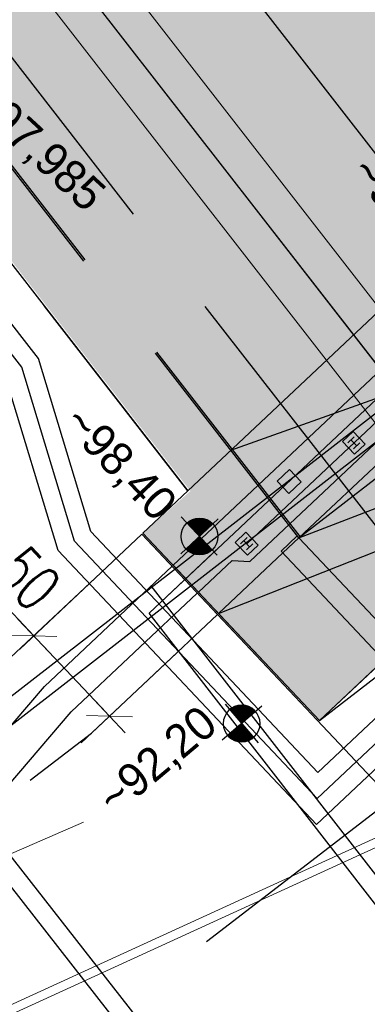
# Model space of a CAD drawing. Header units: metres. Extents: x 3458045 to 3462392, y 5482308 to 5484762.
# Tile 14 of 256: x 3459763 to 3459768, y 5483402 to 5483415. Entities that reach past the tile are written whole.
import ezdxf

# ---------------------------------------------------------------- set-up
doc = ezdxf.new("R2010")
doc.units = ezdxf.units.M
doc.header["$PDMODE"] = 3
doc.header["$PDSIZE"] = 0.1
for name, pattern in [('AUSGEZOGEN', [2, 1, 1]), ('VERDECKT', [9.525, 6.35, -3.175]), ('VERDECKT2', [4.7625, 3.175, -1.5875])]:
    doc.linetypes.add(name, pattern=pattern)
doc.layers.get('0').update_dxf_attribs({"linetype": 'CONTINUOUS'})
doc.layers.get('DEFPOINTS').update_dxf_attribs({"linetype": 'CONTINUOUS'})
for name, color, linetype in [('SP_ACHSE_6731', 7, 'CONTINUOUS'), ('SP_AXIS', 7, 'CONTINUOUS'), ('SP_BAUGRUBE-TEXT', 210, 'AUSGEZOGEN'), ('SP_BAUGRUBE-VERBAU', 210, 'AUSGEZOGEN'), ('SP_Berührungsschutz', 1, 'CONTINUOUS'), ('SP_BW5xx-StwWarenhofOst', 7, 'CONTINUOUS'), ('SP_SOLID_Tunnelsohle_L6', 254, 'CONTINUOUS'), ('SP_StadtbahnFluchtweg', 1, 'CONTINUOUS'), ('SP_TrogTunnel-Bautoleranz', 160, 'VERDECKT2'), ('SP_Tunnelportal', 2, 'VERDECKT2'), ('SP_Tunnelsohle_L7+8', 1, 'CONTINUOUS'), ('SP_Tunnelwand_L6', 2, 'VERDECKT2'), ('SP_Tunnelwand_L7+8', 2, 'VERDECKT2'), ('SP_Vb_Planung', 10, 'CONTINUOUS'), ('SP_VERM', 1, 'CONTINUOUS'), ('SP_VERM-VA-B44', 150, 'CONTINUOUS'), ('T__AXIS', 3, 'CONTINUOUS')]:
    doc.layers.add(name, color=color, linetype=linetype)
doc.layers.add('SP_HILF', color=6, linetype='CONTINUOUS', plot=False)
doc.styles.add('K_ISOCP', font='k_isocp.shx')
doc.styles.add('SP_F', font='romans.shx', dxfattribs={"width": 0.7, "bigfont": 'sp_f.shx'})
doc.linetypes.add('EISENBAHN', pattern='A,0.15,[130,ltypeshp.shx,S=0.25,R=0,X=0,Y=0],0.15', length=0.3)
doc.linetypes.add('ZICKZACK', pattern='A,0.00254,-5.08,[131,ltypeshp.shx,S=5.08,R=0,X=-5.08,Y=0],-10.16,[131,ltypeshp.shx,S=5.08,R=180,X=5.08,Y=0],-5.08', length=20.32254)
doc.dimstyles.new('SOFI25$0', dxfattribs={"dimtxt": 2.5, "dimasz": 0.25, "dimexe": 0.9, "dimexo": 0.625, "dimgap": 0.675, "dimtad": 1, "dimdec": 3, "dimrnd": 0.001, "dimzin": 1, "dimdsep": 46, "dimtxsty": 'SP_F', "dimblk1": 'SOF_BEMSTR1', "dimblk2": 'SOF_BEMSTR2', "dimsah": 1, "dimcen": 2.5, "dimse1": 1, "dimse2": 1, "dimclrd": 1, "dimclre": 1, "dimclrt": 1, "dimaunit": 2, "dimadec": 3, "dimazin": 0, "dimtfac": 1, "dimtdec": 3, "dimtmove": 0, "dimatfit": 3, "dimfxl": 1, "dimtolj": 1, "dimtzin": 0, "dimlwd": 0, "dimlwe": 0, "dimarcsym": 0})
doc.dimstyles.new('SOFI35$0', dxfattribs={"dimtxt": 3.5, "dimasz": 0.35, "dimexe": 0.9, "dimexo": 0.625, "dimgap": 0.945, "dimtad": 1, "dimdec": 3, "dimrnd": 0.001, "dimzin": 1, "dimdsep": 46, "dimtxsty": 'SP_F', "dimblk1": 'SOF_BEMSTR1', "dimblk2": 'SOF_BEMSTR2', "dimsah": 1, "dimcen": 3.5, "dimse1": 1, "dimse2": 1, "dimclrd": 1, "dimclre": 1, "dimclrt": 2, "dimaunit": 2, "dimazin": 0, "dimtfac": 1, "dimtdec": 3, "dimtmove": 0, "dimatfit": 3, "dimfxl": 1, "dimtolj": 1, "dimtzin": 0, "dimlwd": 0, "dimlwe": 0, "dimarcsym": 0})

# ---------------------------------------------------------------- blocks, each defined once
blk = doc.blocks.new('A$C7F2E35D4')
at = {"layer": 'SP_Berührungsschutz'}
for points in [[(-0.06, 0.057), (0.06, 0.057)], [(0, -0.057), (0, 0.057)], [(-0.06, -0.057), (0.06, -0.057)]]:
    blk.add_lwpolyline(points, dxfattribs=at)
blk = doc.blocks.new('SOF_BEMSTR2')
at = {"color": 0, "linetype": 'ByBlock', "lineweight": -2}
for p, q in [((0, -20), (0, 8.5)), ((3.535, 3.535), (-3.535, -3.535)), ((-5, 0), (5, 0))]:
    blk.add_line(p, q, dxfattribs=at)
blk = doc.blocks.new('SOF_BEMSTR1')
at = {"color": 0, "linetype": 'ByBlock', "lineweight": -2}
for p, q in [((0, 20), (0, -8.5)), ((3.535, 3.535), (-3.535, -3.535)), ((-5, 0), (5, 0))]:
    blk.add_line(p, q, dxfattribs=at)
blk = doc.blocks.new('*D76')
at = {"layer": 'DEFPOINTS', "color": 0, "linetype": 'AUSGEZOGEN', "transparency": 16777216}
for p in [(3459752.411, 5483419.749), (3459769.799, 5483411.149), (3459759.558, 5483403.194)]:
    blk.add_point(p, dxfattribs=at)
at = {"layer": 'SP_VERM', "color": 1, "linetype": 'AUSGEZOGEN', "lineweight": 0, "transparency": 16777216}
blk.add_line((3459748.902, 5483416.912), (3459759.505, 5483403.263), dxfattribs=at)
at = {"layer": 'SP_VERM', "color": 1, "linetype": 'AUSGEZOGEN', "lineweight": 0, "transparency": 16777216, "xscale": 0.08750000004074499, "yscale": 0.08750000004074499, "zscale": 0.08750000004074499}
for name, p, rotation in [('SOF_BEMSTR2', (3459748.848, 5483416.981), 127.8419269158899), ('SOF_BEMSTR1', (3459759.558, 5483403.194), 307.8419269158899)]:
    blk.add_blockref(name, p, dxfattribs=dict(at, rotation=rotation))
at = {"layer": 'SP_VERM', "color": 2, "linetype": 'AUSGEZOGEN', "transparency": 16777216, "insert": (3459754.735, 5483410.501), "char_height": 0.875, "attachment_point": 5, "rotation": 307.8419, "style": 'SP_F'}
blk.add_mtext('\\A1;\\A1;17.45{\\H.7x;\\S9^ ;}', dxfattribs=at)
blk = doc.blocks.new('SOFI-HK', base_point=(0, 0.000969))
at = {"color": 0, "linetype": 'Continuous'}
for p, q in [((0, 0.139982), (0, -0.138069)), ((-0.145258, 0.000969), (0.139135, 0.000969))]:
    blk.add_line(p, q, dxfattribs=at)
at = {"color": 0, "linetype": 'Continuous', "const_width": 0.1}
for points in [[(0, 0.050969, 0.414214), (-0.05, 0.000969)], [(0.05, 0.000969, -0.414214), (0, -0.049031)]]:
    blk.add_lwpolyline(points, format="xyb", dxfattribs=at)
at = {"color": 0, "linetype": 'Continuous'}
blk.add_circle((0, 0.000969), 0.1, dxfattribs=at)
blk = doc.blocks.new('*D179')
at = {"layer": 'DEFPOINTS', "color": 0, "linetype": 'AUSGEZOGEN', "transparency": 16777216}
for p in [(3459769.052, 5483412.506), (3459770.08, 5483411.414), (3459763.254, 5483407.045)]:
    blk.add_point(p, dxfattribs=at)
at = {"layer": 'SP_VERM', "color": 1, "linetype": 'AUSGEZOGEN', "lineweight": 0, "transparency": 16777216}
for p, q in [((3459763.254, 5483407.045), (3459762.066, 5483408.307)), ((3459764.24, 5483405.999), (3459763.297, 5483407))]:
    blk.add_line(p, q, dxfattribs=at)
at = {"layer": 'SP_VERM', "color": 1, "linetype": 'AUSGEZOGEN', "lineweight": 0, "transparency": 16777216, "xscale": 0.0625, "yscale": 0.0625, "zscale": 0.0625}
for name, p, rotation in [('SOF_BEMSTR2', (3459763.254, 5483407.045), 133.28543340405), ('SOF_BEMSTR1', (3459764.283, 5483405.954), 313.28543340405)]:
    blk.add_blockref(name, p, dxfattribs=dict(at, rotation=rotation))
at = {"layer": 'SP_VERM', "color": 1, "linetype": 'AUSGEZOGEN', "transparency": 16777216, "insert": (3459762.989, 5483408.029), "char_height": 0.625, "attachment_point": 5, "rotation": 313.2854, "style": 'SP_F'}
blk.add_mtext('\\A1;\\A1;1.50{\\H.7x;\\S^ ;}', dxfattribs=at)
blk = doc.blocks.new('*D186')
at = {"layer": 'DEFPOINTS', "color": 0, "linetype": 'AUSGEZOGEN', "transparency": 16777216}
for p in [(3459767.713, 5483407.467), (3459766.621, 5483406.439), (3459768.99, 5483403.924)]:
    blk.add_point(p, dxfattribs=at)
at = {"layer": 'SP_VERM', "color": 1, "linetype": 'AUSGEZOGEN', "lineweight": 0, "transparency": 16777216}
blk.add_line((3459770.036, 5483404.909), (3459769.035, 5483403.967), dxfattribs=at)
at = {"layer": 'SP_VERM', "color": 1, "linetype": 'AUSGEZOGEN', "lineweight": 0, "transparency": 16777216, "xscale": 0.0625, "yscale": 0.0625, "zscale": 0.0625}
for name, p, rotation in [('SOF_BEMSTR1', (3459770.082, 5483404.952), 43.28543321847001), ('SOF_BEMSTR2', (3459768.99, 5483403.924), 223.28543321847)]:
    blk.add_blockref(name, p, dxfattribs=dict(at, rotation=rotation))
at = {"layer": 'SP_VERM', "color": 1, "linetype": 'AUSGEZOGEN', "transparency": 16777216, "insert": (3459769.181, 5483404.852), "char_height": 0.625, "attachment_point": 5, "rotation": 43.2854, "style": 'SP_F'}
blk.add_mtext('\\A1;\\A1;1.50{\\H.7x;\\S^ ;}', dxfattribs=at)
blk = doc.blocks.new('*D188')
at = {"layer": 'DEFPOINTS', "color": 0, "linetype": 'AUSGEZOGEN', "transparency": 16777216}
for p in [(3459754.212, 5483421.148), (3459774.001, 5483414.81), (3459761.168, 5483404.84)]:
    blk.add_point(p, dxfattribs=at)
at = {"layer": 'SP_VERM', "color": 1, "linetype": 'AUSGEZOGEN', "lineweight": 0, "transparency": 16777216}
blk.add_line((3459750.688, 5483418.331), (3459761.13, 5483404.89), dxfattribs=at)
at = {"layer": 'SP_VERM', "color": 1, "linetype": 'AUSGEZOGEN', "lineweight": 0, "transparency": 16777216, "xscale": 0.0625, "yscale": 0.0625, "zscale": 0.0625}
for name, p, rotation in [('SOF_BEMSTR2', (3459750.649, 5483418.38), 127.8419269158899), ('SOF_BEMSTR1', (3459761.168, 5483404.84), 307.8419269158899)]:
    blk.add_blockref(name, p, dxfattribs=dict(at, rotation=rotation))
at = {"layer": 'SP_VERM', "color": 1, "linetype": 'AUSGEZOGEN', "transparency": 16777216, "insert": (3459756.289, 5483411.906), "char_height": 0.625, "attachment_point": 5, "rotation": 307.8419, "style": 'SP_F'}
blk.add_mtext('\\A1;\\A1;17.14{\\H.7x;\\S6^ ;}', dxfattribs=at)
blk = doc.blocks.new('*D187')
at = {"layer": 'DEFPOINTS', "color": 0, "linetype": 'AUSGEZOGEN', "transparency": 16777216}
for p in [(3459774.001, 5483414.81), (3459769.799, 5483411.149), (3459761.168, 5483404.84)]:
    blk.add_point(p, dxfattribs=at)
at = {"layer": 'SP_VERM', "color": 1, "linetype": 'AUSGEZOGEN', "lineweight": 0, "transparency": 16777216}
for p, q in [((3459761.13, 5483404.89), (3459760.286, 5483405.976)), ((3459761.36, 5483404.593), (3459761.168, 5483404.84)), ((3459761.398, 5483404.544), (3459761.437, 5483404.495))]:
    blk.add_line(p, q, dxfattribs=at)
at = {"layer": 'SP_VERM', "color": 1, "linetype": 'AUSGEZOGEN', "lineweight": 0, "transparency": 16777216, "xscale": 0.0625, "yscale": 0.0625, "zscale": 0.0625}
for name, p, rotation in [('SOF_BEMSTR1', (3459761.168, 5483404.84), 307.8419269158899), ('SOF_BEMSTR2', (3459761.36, 5483404.593), 127.8419269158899)]:
    blk.add_blockref(name, p, dxfattribs=dict(at, rotation=rotation))
at = {"layer": 'SP_VERM', "color": 1, "linetype": 'AUSGEZOGEN', "transparency": 16777216, "insert": (3459761.069, 5483405.753), "char_height": 0.625, "attachment_point": 5, "rotation": 307.8419, "style": 'SP_F'}
blk.add_mtext('\\A1;\\A1;31{\\H.7x;\\S3^ ;}', dxfattribs=at)

msp = doc.modelspace()

# ---------------------------------------------------------------- hatches: boundary and pattern name
at = {"layer": 'SP_SOLID_Tunnelsohle_L6'}
h = msp.add_hatch(color=256, dxfattribs=at)
h.dxf.hatch_style = 1
h.paths.add_polyline_path([(3459727.3033, 5483473.6763), (3459726.8478, 5483474.5887), (3459726.2343, 5483475.3784), (3459718.3372, 5483469.2436), (3459718.9505, 5483468.4537), (3459719.7221, 5483467.7869), (3459765.3813, 5483409.0123), (3459764.7356, 5483408.4407), (3459767.1354, 5483405.8929), (3459773.0292, 5483411.4442), (3459765.1423, 5483424.2417), (3459763.7283, 5483428.5535), (3459762.8732, 5483427.8892), (3459757.0234, 5483435.4193)])

# ---------------------------------------------------------------- linework, layer by layer
at = {"layer": 'SP_ACHSE_6731'}
msp.add_lwpolyline([(3459675.7031, 5483617.3858, 0.2228231), (3459677.0437, 5483532.3132, 0.0025401), (3459677.5007, 5483531.3892, 0.0114891), (3459679.8618, 5483526.94, 0.0099571), (3459682.4115, 5483522.5961, 0.0084252), (3459685.1192, 5483518.3487, 0.0068933), (3459687.9557, 5483514.1863, 0.0053614), (3459690.8935, 5483510.0945, 0.0038296), (3459693.906, 5483506.0574, 0.0022977), (3459696.9678, 5483502.0574, 0.0007659), (3459700.054, 5483498.0763), (3459831.272, 5483329.1671, 0.2011722), (3459853.8419, 5483316.445, 0.0012629)], format="xyb", dxfattribs=at)
at = {"layer": 'SP_AXIS'}
msp.add_lwpolyline([(3459675.7031, 5483617.3858, 0.2228231), (3459677.0437, 5483532.3132, 0.0025401), (3459677.5007, 5483531.3892, 0.0114891), (3459679.8618, 5483526.94, 0.0099571), (3459682.4115, 5483522.5961, 0.0084252), (3459685.1192, 5483518.3487, 0.0068933), (3459687.9557, 5483514.1863, 0.0053614), (3459690.8935, 5483510.0945, 0.0038296), (3459693.906, 5483506.0574, 0.0022977), (3459696.9678, 5483502.0574, 0.0007659), (3459700.054, 5483498.0763), (3459831.272, 5483329.1671, 0.2011722), (3459853.8419, 5483316.445, 0.0012629)], format="xyb", dxfattribs=at)
at = {"layer": 'SP_BAUGRUBE-VERBAU'}
for p, q in [((3459764.0289, 5483408.4619), (3459763.3177, 5483410.8129)), ((3459763.5843, 5483408.2046), (3459762.866, 5483410.5793)), ((3459764.0289, 5483408.4619), (3459767.1142, 5483405.1861)), ((3459763.5843, 5483408.2046), (3459767.093, 5483404.4793))]:
    msp.add_line(p, q, dxfattribs=at)
at = {"layer": 'SP_BAUGRUBE-VERBAU', "linetype": 'ZICKZACK', "ltscale": 0.2}
for q in [(3459763.0918, 5483410.6961), (3459767.1036, 5483404.8327)]:
    msp.add_line((3459763.8066, 5483408.3332), q, dxfattribs=at)
msp.add_lwpolyline([(3459763.0918, 5483410.6961), (3459717.5703, 5483469.2936)], dxfattribs=at)
at = {"layer": 'SP_BAUGRUBE-VERBAU'}
for points in [[(3459763.3177, 5483410.8129), (3459749.3622, 5483428.7771)], [(3459767.093, 5483404.4793), (3459780.3615, 5483416.9765)], [(3459767.1142, 5483405.1861), (3459779.6547, 5483416.9977)]]:
    msp.add_lwpolyline(points, dxfattribs=at)
at = {"layer": 'SP_BAUGRUBE-VERBAU', "linetype": 'ZICKZACK', "ltscale": 0.2, "flags": 128}
msp.add_lwpolyline([(3459767.1036, 5483404.8327), (3459780.0081, 5483416.9871)], dxfattribs=at)
at = {"layer": 'SP_BW5xx-StwWarenhofOst', "color": 96, "linetype": 'VERDECKT', "ltscale": 0.7}
msp.add_line((3459765.7495, 5483407.3351), (3459764.7211, 5483408.427), dxfattribs=at)
at = {"layer": 'SP_BW5xx-StwWarenhofOst', "color": 96, "linetype": 'VERDECKT', "ltscale": 0.5}
for p, q in [((3459765.7495, 5483407.3351), (3459768.1149, 5483404.8237)), ((3459768.1149, 5483404.8237), (3459760.1131, 5483398.661))]:
    msp.add_line(p, q, dxfattribs=at)
at = {"layer": 'SP_BW5xx-StwWarenhofOst', "color": 96}
for p, q in [((3459754.3772, 5483395.7996), (3459763.4003, 5483406.3588)), ((3459754.7397, 5483395.4541), (3459763.7629, 5483406.0134)), ((3459774.8407, 5483388.4155), (3459762.0505, 5483404.7792))]:
    msp.add_line(p, q, dxfattribs=at)
at = {"layer": 'SP_BW5xx-StwWarenhofOst', "color": 96, "ltscale": 0.5}
for points in [[(3459778.171, 5483390.1691), (3459764.8212, 5483407.3536), (3459787.7719, 5483428.9703)], [(3459766.1462, 5483408.2967), (3459776.4103, 5483417.9641)]]:
    msp.add_lwpolyline(points, dxfattribs=at)
for points in [[(3459767.6116, 5483409.512), (3459767.7572, 5483409.6492), (3459767.5927, 5483409.8239), (3459767.4471, 5483409.6867)], [(3459766.7171, 5483408.9814), (3459766.8845, 5483409.1391), (3459766.7269, 5483409.3065), (3459766.5594, 5483409.1488)], [(3459766.1557, 5483408.1408), (3459766.3013, 5483408.2779), (3459766.1368, 5483408.4526), (3459765.9912, 5483408.3155)]]:
    msp.add_lwpolyline(points, close=True, dxfattribs=at)
at = {"layer": 'SP_BW5xx-StwWarenhofOst', "color": 96, "linetype": 'VERDECKT', "ltscale": 0.7, "flags": 128}
for points in [[(3459763.0629, 5483406.8652), (3459764.7211, 5483408.427)], [(3459764.0371, 5483405.7222), (3459765.7495, 5483407.3351)], [(3459742.0756, 5483388.8082), (3459764.0371, 5483405.7222)]]:
    msp.add_lwpolyline(points, dxfattribs=at)
at = {"layer": 'SP_BW5xx-StwWarenhofOst', "color": 96, "flags": 128}
for points in [[(3459764.8212, 5483407.3536), (3459765.7758, 5483408.2527)], [(3459763.4003, 5483406.3588), (3459765.1325, 5483407.9902)]]:
    msp.add_lwpolyline(points, dxfattribs=at)
at = {"layer": 'SP_BW5xx-StwWarenhofOst', "color": 96}
for points in [[(3459778.3956, 5483390.2874), (3459764.8501, 5483407.7239)], [(3459762.3733, 5483404.7721), (3459775.0651, 5483388.5336)]]:
    msp.add_lwpolyline(points, dxfattribs=at)
at = {"layer": 'SP_BW5xx-StwWarenhofOst', "color": 96, "ltscale": 0.5, "flags": 128}
msp.add_lwpolyline([(3459763.7629, 5483406.0134), (3459765.4753, 5483407.6263)], dxfattribs=at)
at = {"layer": 'SP_BW5xx-StwWarenhofOst', "color": 96, "lineweight": 9}
for points in [[(3459770.648, 5483405.5591), (3459754.2771, 5483398.0633), (3459746.0874, 5483391.6569), (3459742.909, 5483392.1767), (3459740.7201, 5483390.54)], [(3459770.6979, 5483405.45), (3459754.3399, 5483397.96), (3459746.1199, 5483391.53), (3459742.94, 5483392.05), (3459740.7941, 5483390.4455)]]:
    msp.add_lwpolyline(points, dxfattribs=at)
at = {"layer": 'SP_HILF'}
for p, q in [((3459772.1995, 5483413.4101), (3459760.7486, 5483404.5144)), ((3459765.9316, 5483409.5672), (3459772.6874, 5483411.9799)), ((3459769.7988, 5483411.149), (3459758.9712, 5483402.7375)), ((3459766.856, 5483408.3772), (3459770.0341, 5483410.8461)), ((3459766.856, 5483408.3772), (3459773.1292, 5483410.788)), ((3459765.7641, 5483407.3488), (3459773.3083, 5483410.3284)), ((3459767.1354, 5483405.8929), (3459771.3428, 5483409.1615))]:
    msp.add_line(p, q, dxfattribs=at)
msp.add_lwpolyline([(3459727.3033, 5483473.6763), (3459726.8478, 5483474.5887), (3459726.2343, 5483475.3784), (3459718.3372, 5483469.2436), (3459718.9505, 5483468.4537), (3459719.7221, 5483467.7869), (3459765.3466, 5483409.0162), (3459764.7356, 5483408.4407), (3459767.1354, 5483405.8929), (3459773.0292, 5483411.4442), (3459765.1423, 5483424.2417), (3459763.7283, 5483428.5535), (3459762.8732, 5483427.8892), (3459757.0234, 5483435.4193)], close=True, dxfattribs=at)
at = {"layer": 'SP_StadtbahnFluchtweg', "linetype": 'VERDECKT2'}
msp.add_lwpolyline([(3459767.5324, 5483409.0143), (3459720.1043, 5483470.066)], dxfattribs=at)
at = {"layer": 'SP_StadtbahnFluchtweg', "linetype": 'Continuous'}
msp.add_lwpolyline([(3459768.5801, 5483407.6657), (3459767.5324, 5483409.0143)], dxfattribs=at)
at = {"layer": 'SP_TrogTunnel-Bautoleranz'}
msp.add_lwpolyline([(3459766.8743, 5483408.3945), (3459719.1269, 5483469.8571)], dxfattribs=at)
at = {"layer": 'SP_Tunnelportal', "linetype": 'AUSGEZOGEN', "ltscale": 0.5}
msp.add_line((3459765.4898, 5483407.64), (3459765.9472, 5483408.0707), dxfattribs=at)
at = {"layer": 'SP_Tunnelportal', "linetype": 'AUSGEZOGEN'}
msp.add_line((3459765.147, 5483408.0039), (3459765.4898, 5483407.64), dxfattribs=at)
at = {"layer": 'SP_Tunnelportal', "linetype": 'VERDECKT', "ltscale": 0.7, "flags": 128}
for points in [[(3459765.3466, 5483409.0162), (3459776.5482, 5483419.5667)], [(3459766.856, 5483408.3772), (3459775.7568, 5483416.7607)]]:
    msp.add_lwpolyline(points, dxfattribs=at)
at = {"layer": 'SP_Tunnelportal', "linetype": 'AUSGEZOGEN', "flags": 128}
msp.add_lwpolyline([(3459765.147, 5483408.0039), (3459776.9596, 5483419.1299)], dxfattribs=at)
at = {"layer": 'SP_Tunnelportal', "linetype": 'AUSGEZOGEN', "ltscale": 0.5, "flags": 128}
for points in [[(3459766.1872, 5483408.0564), (3459776.6064, 5483417.87)], [(3459765.9472, 5483408.0707), (3459766.1872, 5483408.0564), (3459766.1872, 5483408.0564)]]:
    msp.add_lwpolyline(points, dxfattribs=at)
at = {"layer": 'SP_Tunnelsohle_L7+8', "color": 1, "linetype": 'VERDECKT2'}
msp.add_line((3459765.7641, 5483407.3488), (3459767.1354, 5483405.8929), dxfattribs=at)
at = {"layer": 'SP_Tunnelsohle_L7+8', "color": 1, "linetype": 'VERDECKT2', "flags": 128}
msp.add_lwpolyline([(3459767.1354, 5483405.8929), (3459768.0089, 5483406.7157)], dxfattribs=at)
at = {"layer": 'SP_Tunnelwand_L6'}
for p, q in [((3459764.7356, 5483408.4407), (3459765.3466, 5483409.0162)), ((3459765.7641, 5483407.3488), (3459764.7356, 5483408.4407)), ((3459766.832, 5483408.4027), (3459766.6136, 5483408.197)), ((3459766.6376, 5483408.1716), (3459765.7641, 5483407.3488))]:
    msp.add_line(p, q, dxfattribs=at)
at = {"layer": 'SP_Tunnelwand_L6', "color": 1}
msp.add_line((3459766.6376, 5483408.1716), (3459766.856, 5483408.3772), dxfattribs=at)
at = {"layer": 'SP_Tunnelwand_L6'}
for points in [[(3459766.856, 5483408.3772), (3459719.1072, 5483469.8417)], [(3459765.3466, 5483409.0162), (3459719.7024, 5483467.7715)]]:
    msp.add_lwpolyline(points, dxfattribs=at)
at = {"layer": 'SP_Tunnelwand_L7+8', "linetype": 'AUSGEZOGEN'}
for p, q in [((3459766.856, 5483408.3772), (3459768.0216, 5483407.1397)), ((3459766.6136, 5483408.197), (3459768.0089, 5483406.7157))]:
    msp.add_line(p, q, dxfattribs=at)
at = {"layer": 'SP_Vb_Planung', "linetype": 'AUSGEZOGEN', "lineweight": 13, "ltscale": 13}
for points in [[(3459675.2472, 5483617.5909, 0.2228231), (3459676.5944, 5483532.0938, 0.0025401), (3459677.0537, 5483531.1652, 0.0114891), (3459679.4256, 5483526.6956, 0.0099571), (3459681.9854, 5483522.3345, 0.0084252), (3459684.7022, 5483518.0729, 0.0068933), (3459687.5465, 5483513.899, 0.0053614), (3459690.4905, 5483509.7985, 0.0038296), (3459693.5076, 5483505.7553, 0.0022977), (3459696.5721, 5483501.7517, 0.0007659), (3459699.6593, 5483497.7694), (3459830.8772, 5483328.8604, 0.2011722), (3459853.784, 5483315.9484, 0.0012629)], [(3459676.1591, 5483617.1806, 0.2228231), (3459677.493, 5483532.5326, 0.0025401), (3459677.9478, 5483531.6131, 0.0114891), (3459680.298, 5483527.1845, 0.0099571), (3459682.8376, 5483522.8577, 0.0084252), (3459685.5362, 5483518.6246, 0.0068933), (3459688.365, 5483514.4735, 0.0053614), (3459691.2965, 5483510.3904, 0.0038296), (3459694.3044, 5483506.3595, 0.0022977), (3459697.3634, 5483502.3632, 0.0007659), (3459700.4487, 5483498.3833), (3459831.6669, 5483329.4739, 0.2011722), (3459853.8999, 5483316.9416, 0.001261)], [(3459768.0988, 5483439.0787, 0.1922114), (3459776.7996, 5483398.8584, 0.0169098), (3459780.9237, 5483393.1621, 0.0169098)]]:
    msp.add_lwpolyline(points, format="xyb", dxfattribs=at)
at = {"layer": 'SP_Vb_Planung', "linetype": 'EISENBAHN', "lineweight": 13, "ltscale": 13}
msp.add_lwpolyline([(3459675.7031, 5483617.3858, 0.2228231), (3459677.0437, 5483532.3132, 0.0025401), (3459677.5007, 5483531.3892, 0.0114891), (3459679.8618, 5483526.94, 0.0099571), (3459682.4115, 5483522.5961, 0.0084252), (3459685.1192, 5483518.3487, 0.0068933), (3459687.9557, 5483514.1863, 0.0053614), (3459690.8935, 5483510.0945, 0.0038296), (3459693.906, 5483506.0574, 0.0022977), (3459696.9678, 5483502.0574, 0.0007659), (3459700.054, 5483498.0763), (3459831.272, 5483329.1671, 0.2011722), (3459853.8419, 5483316.445, 0.0012629)], format="xyb", dxfattribs=at)
at = {"layer": 'T__AXIS'}
msp.add_lwpolyline([(3459852.8088, 5483318.3544, -0.1909974), (3459832.6507, 5483330.2433), (3459701.7482, 5483498.7468, -0.0007641), (3459698.6548, 5483502.7371, -0.0022924), (3459695.5859, 5483506.7462, -0.0038207), (3459692.5662, 5483510.7926, -0.005349), (3459689.6213, 5483514.8936, -0.0068774), (3459686.7776, 5483519.0653, -0.0084057), (3459684.0627, 5483523.3219, -0.0099341), (3459681.5058, 5483527.6751, -0.0114626), (3459679.1375, 5483532.1336, -0.004929), (3459678.2644, 5483533.918, -0.2160712), (3459676.6775, 5483615.1548, -0.0091087)], format="xyb", dxfattribs=at)

# ---------------------------------------------------------------- block references
at = {"layer": 'SP_BAUGRUBE-TEXT', "linetype": 'AUSGEZOGEN', "xscale": -2.500000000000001, "yscale": 2.500000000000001, "zscale": 2.500000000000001, "rotation": 40.54180516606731}
msp.add_blockref('SOFI-HK', (3459766.078, 5483405.8534), dxfattribs=at)
at = {"layer": 'SP_BW5xx-StwWarenhofOst', "color": 96, "ltscale": 0.5, "rotation": 223.2854335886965}
for p in [(3459767.6021, 5483409.668), (3459766.1462, 5483408.2967)]:
    msp.add_blockref('A$C7F2E35D4', p, dxfattribs=at)
at = {"layer": 'SP_VERM', "color": 3, "linetype": 'AUSGEZOGEN', "lineweight": 0, "xscale": 0.250000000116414, "yscale": 0.250000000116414, "zscale": 0.250000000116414, "rotation": 113.3071862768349}
msp.add_blockref('SOF_BEMSTR2', (3459759.3354, 5483402.5326), dxfattribs=at)
at = {"layer": 'SP_VERM-VA-B44', "linetype": 'AUSGEZOGEN', "xscale": 2.500000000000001, "yscale": 2.500000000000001, "zscale": 2.500000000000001, "rotation": 313.2854333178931}
msp.add_blockref('SOFI-HK', (3459765.5056, 5483408.3959), dxfattribs=at)

# ---------------------------------------------------------------- texts
at = {"layer": 'SP_BAUGRUBE-TEXT', "linetype": 'AUSGEZOGEN', "style": 'K_ISOCP'}
msp.add_text('~92,20', height=0.45, rotation=40.02972, dxfattribs=at).set_placement((3459764.3575, 5483404.5908))
at = {"layer": 'SP_VERM-VA-B44', "linetype": 'AUSGEZOGEN', "style": 'K_ISOCP'}
for s, rotation, p in [('97,985', 317.33733, (3459762.6135, 5483414.0309)), ('~98,44', 313.79752, (3459767.5291, 5483413.3133)), ('~98,40', 313.79752, (3459763.6266, 5483409.9149))]:
    msp.add_text(s, height=0.45, rotation=rotation, dxfattribs=at).set_placement(p)

# ---------------------------------------------------------------- dimensions: what is measured, and where the dimension line sits
at = {"layer": 'SP_VERM', "color": 1, "linetype": 'AUSGEZOGEN'}
for base, p1, p2, text, picture, middle in [((3459761.1681, 5483404.8403), (3459754.2125, 5483421.1484), (3459774.001, 5483414.8096), '\\A1;17.14{\\H.7x;\\S6^ ;}', '*D188', (3459756.2888, 5483411.9056)), ((3459761.1681, 5483404.8404), (3459769.7987, 5483411.1489), (3459774.0009, 5483414.8096), '\\A1;31{\\H.7x;\\S3^ ;}', '*D187', (3459761.0688, 5483405.7526))]:
    dim = msp.add_linear_dim(base=base, p1=p1, p2=p2, angle=127.84193, text=text, dimstyle='SOFI25$0', override={"dimblk1": 'SOF_BEMSTR2', "dimblk2": 'SOF_BEMSTR1'}, dxfattribs=at)
    dim.commit()
    dim.dimension.update_dxf_attribs({"geometry": picture, "text_midpoint": middle})
at = {"layer": 'SP_VERM', "linetype": 'AUSGEZOGEN'}
dim = msp.add_linear_dim(base=(3459759.5585, 5483403.1938), p1=(3459752.411, 5483419.7489), p2=(3459769.7987, 5483411.1489), angle=127.84193, text='\\A1;17.45{\\H.7x;\\S9^ ;}', dimstyle='SOFI35$0', override={"dimblk1": 'SOF_BEMSTR2', "dimblk2": 'SOF_BEMSTR1'}, dxfattribs=at)
dim.commit()
dim.dimension.update_dxf_attribs({"geometry": '*D76', "text_midpoint": (3459754.7353, 5483410.5007)})
at = {"layer": 'SP_VERM', "color": 1, "linetype": 'AUSGEZOGEN'}
dim = msp.add_linear_dim(base=(3459763.2542, 5483407.0454), p1=(3459770.0805, 5483411.4142), p2=(3459769.052, 5483412.5062), angle=133.28543, text='\\A1;1.50{\\H.7x;\\S^ ;}', dimstyle='SOFI25$0', dxfattribs=at)
dim.commit()
dim.dimension.update_dxf_attribs({"geometry": '*D179', "text_midpoint": (3459762.9889, 5483408.029)})
dim = msp.add_linear_dim(base=(3459768.99, 5483403.9238), p1=(3459767.7131, 5483407.4673), p2=(3459766.6211, 5483406.4389), angle=223.28543, text='\\A1;1.50{\\H.7x;\\S^ ;}', dimstyle='SOFI25$0', dxfattribs=at)
dim.commit()
dim.dimension.update_dxf_attribs({"geometry": '*D186', "text_midpoint": (3459769.1809, 5483404.8523), "dimtype": 160})

doc.saveas('drawing.dxf')
